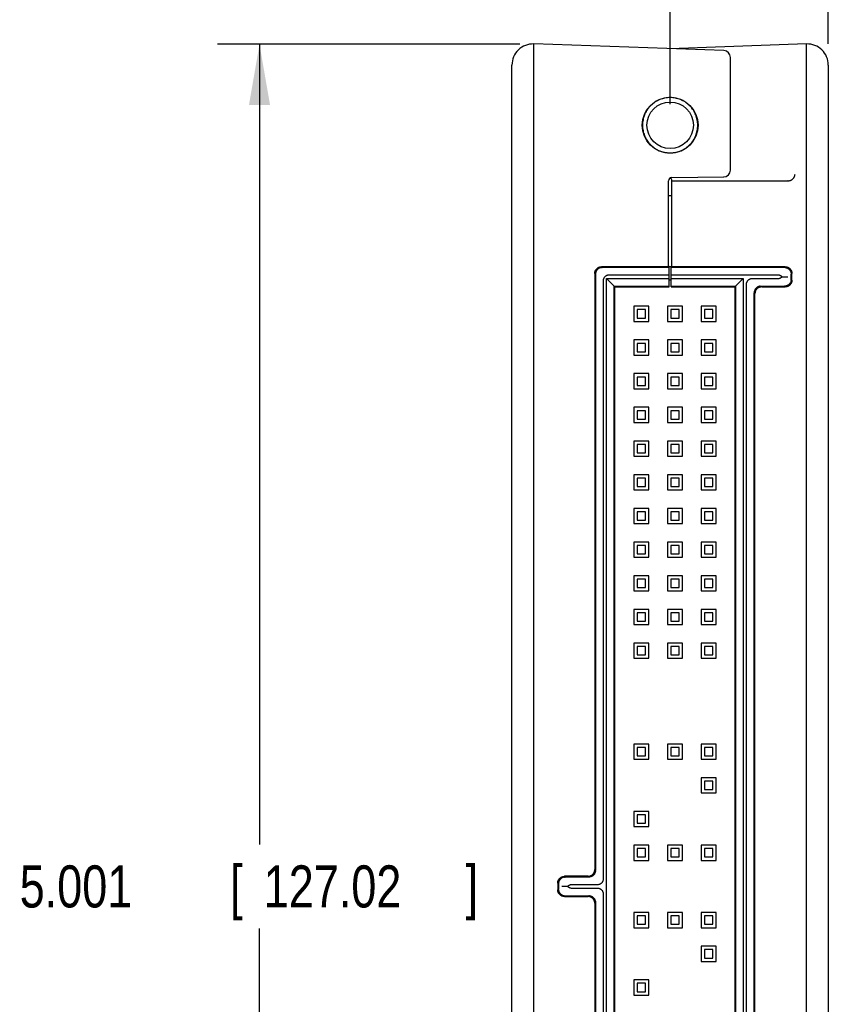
# Model space of a CAD drawing. Header units: inches. Extents: x 0 to 22, y 0 to 17.
# Tile 4 of 12: x 6.4 to 8.8, y 11 to 13.9. Entities that reach past the tile are written whole.
import ezdxf

# ---------------------------------------------------------------- set-up
doc = ezdxf.new("R2010")
doc.units = ezdxf.units.IN
doc.header["$LTSCALE"] = 1.21
doc.header["$MEASUREMENT"] = 0
doc.layers.get('0').update_dxf_attribs({"linetype": 'CONTINUOUS'})
doc.layers.add('DIMENSIONS', color=7, linetype='CONTINUOUS')
doc.styles.get("Standard").update_dxf_attribs({"font": 'txt', "width": 0.8})
doc.dimstyles.new('DIMSTYLE_1', dxfattribs={"dimtxt": 0.125, "dimasz": 0.18, "dimexe": 0.18, "dimexo": 0.0625, "dimgap": 0.09, "dimtad": 0, "dimtih": 1, "dimtoh": 1, "dimdec": 3, "dimzin": 4, "dimdsep": 46, "dimtxsty": 'STANDARD', "dimblk": '_FILLED', "dimblk1": '_FILLED', "dimblk2": '_FILLED', "dimcen": 0.09, "dimadec": 0, "dimazin": 0, "dimtp": 0.01, "dimtm": 0.01, "dimtfac": 1, "dimtdec": 3, "dimtofl": 0, "dimtmove": 0, "dimatfit": 3, "dimldrblk": '_FILLED', "dimfxl": 1, "dimtolj": 1, "dimtzin": 4, "dimarcsym": 0})

# ---------------------------------------------------------------- blocks, each defined once
blk = doc.blocks.new('_FILLED')
at = {"color": 0, "linetype": 'BYBLOCK'}
blk.add_solid([(0, 0), (-1, 0.174), (-1, -0.174)], dxfattribs=at)
blk = doc.blocks.new('*D2')
at = {"layer": 'DIMENSIONS', "color": 2, "linetype": 'CONTINUOUS'}
for p, q in [((7.8486, 13.8441), (6.9501, 13.8441)), ((7.0751, 13.8441), (7.0751, 11.4686)), ((7.0751, 8.8431), (7.0751, 11.2186)), ((7.8485, 8.8431), (6.9501, 8.8431))]:
    blk.add_line(p, q, dxfattribs=at)
at = {"layer": 'DIMENSIONS', "color": 2, "linetype": 'CONTINUOUS', "xscale": 0.18, "yscale": 0.18, "zscale": 0.18}
for p, rotation in [((7.0751, 13.8441), 90), ((7.0751, 8.8431), 270)]:
    blk.add_blockref('_FILLED', p, dxfattribs=dict(at, rotation=rotation))
at = {"layer": 'DIMENSIONS', "color": 2, "linetype": 'CONTINUOUS', "width": 0.8}
for s, p in [('5.001', (6.3626, 11.2811)), ('[', (6.9876, 11.2811)), ('127.02', (7.0876, 11.2811)), (']', (7.6876, 11.2811))]:
    blk.add_text(s, height=0.125, dxfattribs=at).set_placement(p)
blk = doc.blocks.new('*D5')
at = {"layer": 'DIMENSIONS', "color": 2, "linetype": 'CONTINUOUS'}
for p, q in [((8.2951, 13.6661), (8.2951, 14.7199)), ((8.7651, 13.8449), (8.7651, 14.7199)), ((8.5301, 14.5949), (7.8076, 14.5949)), ((8.2951, 14.5949), (8.5301, 14.5949)), ((8.7651, 14.5949), (8.5301, 14.5949))]:
    blk.add_line(p, q, dxfattribs=at)
at = {"layer": 'DIMENSIONS', "color": 2, "linetype": 'CONTINUOUS', "xscale": 0.18, "yscale": 0.18, "zscale": 0.18, "rotation": 180}
blk.add_blockref('_FILLED', (8.2951, 14.5949), dxfattribs=at)
at = {"layer": 'DIMENSIONS', "color": 2, "linetype": 'CONTINUOUS', "xscale": 0.18, "yscale": 0.18, "zscale": 0.18}
blk.add_blockref('_FILLED', (8.7651, 14.5949), dxfattribs=at)
at = {"layer": 'DIMENSIONS', "color": 2, "linetype": 'CONTINUOUS', "width": 0.8}
for s, p in [('.470', (6.5201, 14.5324)), ('[', (7.0451, 14.5324)), ('11.94', (7.1451, 14.5324)), (']', (7.6451, 14.5324))]:
    blk.add_text(s, height=0.125, dxfattribs=at).set_placement(p)

msp = doc.modelspace()

# ---------------------------------------------------------------- linework, layer by layer
at = {"color": 7, "linetype": 'CONTINUOUS'}
for p, q in [((7.8898, 8.8424), (7.8898, 13.8449)), ((8.4548, 13.8251), (7.8898, 13.8449)), ((8.7004, 13.8449), (8.2951, 13.8307)), ((8.7004, 8.8424), (8.7004, 13.8449)), ((8.4741, 13.4701), (8.4741, 13.8051)), ((7.8251, 8.9049), (7.8251, 13.7824)), ((8.7651, 13.7824), (8.7651, 8.9049)), ((8.3, 13.4487), (8.4543, 13.4501)), ((8.2901, 13.1836), (8.2901, 13.4387)), ((8.3001, 13.1836), (8.3001, 13.4386)), ((8.3001, 13.4386), (8.6451, 13.4386)), ((8.3001, 13.3936), (8.2901, 13.3936)), ((8.0711, 13.1636), (8.0711, 11.3936)), ((8.0734, 13.1614), (8.0734, 11.3914)), ((8.2901, 13.1836), (8.0911, 13.1836)), ((8.2921, 13.1814), (8.0934, 13.1814)), ((8.2921, 13.1586), (8.1134, 13.1586)), ((8.2921, 13.1844), (8.2901, 13.1844)), ((8.2921, 13.1237), (8.2921, 13.1844)), ((8.2981, 13.1836), (8.2921, 13.1836)), ((8.2981, 13.1239), (8.2981, 13.1841)), ((8.2981, 13.1841), (8.3001, 13.1841)), ((8.6348, 13.1814), (8.2981, 13.1814)), ((8.6148, 13.1586), (8.2981, 13.1586)), ((8.6371, 13.1836), (8.3001, 13.1836)), ((8.6548, 13.1459), (8.6548, 13.1614)), ((8.6571, 13.1436), (8.6571, 13.1636)), ((8.0961, 13.1413), (8.0961, 11.366)), ((8.1061, 9.5386), (8.1061, 13.1486)), ((8.131, 13.1237), (8.1061, 13.1486)), ((8.1061, 13.1486), (8.2921, 13.1486)), ((8.2981, 13.1436), (8.2921, 13.1436)), ((8.2981, 13.1486), (8.5121, 13.1486)), ((8.4873, 13.1239), (8.5121, 13.1486)), ((8.5121, 13.1486), (8.5121, 9.5386)), ((8.5221, 9.556), (8.5221, 13.1313)), ((8.5394, 13.1486), (8.6148, 13.1486)), ((8.1288, 9.5614), (8.1288, 13.1259)), ((8.1288, 13.1259), (8.2921, 13.1259)), ((8.131, 9.5635), (8.131, 13.1237)), ((8.131, 13.1237), (8.2921, 13.1237)), ((8.2981, 13.1259), (8.4894, 13.1259)), ((8.2981, 13.1239), (8.4874, 13.1239)), ((8.4873, 13.1239), (8.4873, 9.5634)), ((8.4894, 13.1259), (8.4894, 9.5614)), ((8.5448, 9.5814), (8.5448, 13.1059)), ((8.5471, 9.5836), (8.5471, 13.1036)), ((8.5648, 13.1259), (8.6348, 13.1259)), ((8.5671, 13.1236), (8.6371, 13.1236)), ((8.1871, 13.0661), (8.1871, 13.0211)), ((8.2321, 13.0661), (8.1871, 13.0661)), ((8.1971, 13.0561), (8.1971, 13.0311)), ((8.2221, 13.0561), (8.1971, 13.0561)), ((8.2221, 13.0311), (8.2221, 13.0561)), ((8.2321, 13.0211), (8.2321, 13.0661)), ((8.2871, 13.0661), (8.2871, 13.0211)), ((8.3321, 13.0661), (8.2871, 13.0661)), ((8.2971, 13.0561), (8.2971, 13.0311)), ((8.3221, 13.0561), (8.2971, 13.0561)), ((8.3221, 13.0311), (8.3221, 13.0561)), ((8.3321, 13.0211), (8.3321, 13.0661)), ((8.3871, 13.0661), (8.3871, 13.0211)), ((8.4321, 13.0661), (8.3871, 13.0661)), ((8.3971, 13.0561), (8.3971, 13.0311)), ((8.4221, 13.0561), (8.3971, 13.0561)), ((8.4221, 13.0311), (8.4221, 13.0561)), ((8.4321, 13.0211), (8.4321, 13.0661)), ((8.1871, 13.0211), (8.2321, 13.0211)), ((8.1971, 13.0311), (8.2221, 13.0311)), ((8.2871, 13.0211), (8.3321, 13.0211)), ((8.2971, 13.0311), (8.3221, 13.0311)), ((8.3871, 13.0211), (8.4321, 13.0211)), ((8.3971, 13.0311), (8.4221, 13.0311)), ((8.1871, 12.9661), (8.1871, 12.9211)), ((8.2321, 12.9661), (8.1871, 12.9661)), ((8.1971, 12.9561), (8.1971, 12.9311)), ((8.2221, 12.9561), (8.1971, 12.9561)), ((8.2221, 12.9311), (8.2221, 12.9561)), ((8.2321, 12.9211), (8.2321, 12.9661)), ((8.2871, 12.9661), (8.2871, 12.9211)), ((8.3321, 12.9661), (8.2871, 12.9661)), ((8.2971, 12.9561), (8.2971, 12.9311)), ((8.3221, 12.9561), (8.2971, 12.9561)), ((8.3221, 12.9311), (8.3221, 12.9561)), ((8.3321, 12.9211), (8.3321, 12.9661)), ((8.3871, 12.9661), (8.3871, 12.9211)), ((8.4321, 12.9661), (8.3871, 12.9661)), ((8.3971, 12.9561), (8.3971, 12.9311)), ((8.4221, 12.9561), (8.3971, 12.9561)), ((8.4221, 12.9311), (8.4221, 12.9561)), ((8.4321, 12.9211), (8.4321, 12.9661)), ((8.1971, 12.9311), (8.2221, 12.9311)), ((8.2971, 12.9311), (8.3221, 12.9311)), ((8.3971, 12.9311), (8.4221, 12.9311)), ((8.1871, 12.9211), (8.2321, 12.9211)), ((8.2871, 12.9211), (8.3321, 12.9211)), ((8.3871, 12.9211), (8.4321, 12.9211)), ((8.1871, 12.8661), (8.1871, 12.8211)), ((8.2321, 12.8661), (8.1871, 12.8661)), ((8.2321, 12.8211), (8.2321, 12.8661)), ((8.2871, 12.8661), (8.2871, 12.8211)), ((8.3321, 12.8661), (8.2871, 12.8661)), ((8.3321, 12.8211), (8.3321, 12.8661)), ((8.3871, 12.8661), (8.3871, 12.8211)), ((8.4321, 12.8661), (8.3871, 12.8661)), ((8.4321, 12.8211), (8.4321, 12.8661)), ((8.1971, 12.8561), (8.1971, 12.8311)), ((8.2221, 12.8561), (8.1971, 12.8561)), ((8.2221, 12.8311), (8.2221, 12.8561)), ((8.2971, 12.8561), (8.2971, 12.8311)), ((8.3221, 12.8561), (8.2971, 12.8561)), ((8.3221, 12.8311), (8.3221, 12.8561)), ((8.3971, 12.8561), (8.3971, 12.8311)), ((8.4221, 12.8561), (8.3971, 12.8561)), ((8.4221, 12.8311), (8.4221, 12.8561)), ((8.1871, 12.8211), (8.2321, 12.8211)), ((8.1971, 12.8311), (8.2221, 12.8311)), ((8.2871, 12.8211), (8.3321, 12.8211)), ((8.2971, 12.8311), (8.3221, 12.8311)), ((8.3871, 12.8211), (8.4321, 12.8211)), ((8.3971, 12.8311), (8.4221, 12.8311)), ((8.1871, 12.7661), (8.1871, 12.7211)), ((8.2321, 12.7661), (8.1871, 12.7661)), ((8.1971, 12.7561), (8.1971, 12.7311)), ((8.2221, 12.7561), (8.1971, 12.7561)), ((8.2221, 12.7311), (8.2221, 12.7561)), ((8.2321, 12.7211), (8.2321, 12.7661)), ((8.2871, 12.7661), (8.2871, 12.7211)), ((8.3321, 12.7661), (8.2871, 12.7661)), ((8.2971, 12.7561), (8.2971, 12.7311)), ((8.3221, 12.7561), (8.2971, 12.7561)), ((8.3221, 12.7311), (8.3221, 12.7561)), ((8.3321, 12.7211), (8.3321, 12.7661)), ((8.3871, 12.7661), (8.3871, 12.7211)), ((8.4321, 12.7661), (8.3871, 12.7661)), ((8.3971, 12.7561), (8.3971, 12.7311)), ((8.4221, 12.7561), (8.3971, 12.7561)), ((8.4221, 12.7311), (8.4221, 12.7561)), ((8.4321, 12.7211), (8.4321, 12.7661)), ((8.1871, 12.7211), (8.2321, 12.7211)), ((8.1971, 12.7311), (8.2221, 12.7311)), ((8.2871, 12.7211), (8.3321, 12.7211)), ((8.2971, 12.7311), (8.3221, 12.7311)), ((8.3871, 12.7211), (8.4321, 12.7211)), ((8.3971, 12.7311), (8.4221, 12.7311)), ((8.1871, 12.6661), (8.1871, 12.6211)), ((8.2321, 12.6661), (8.1871, 12.6661)), ((8.2321, 12.6211), (8.2321, 12.6661)), ((8.2871, 12.6661), (8.2871, 12.6211)), ((8.3321, 12.6661), (8.2871, 12.6661)), ((8.3321, 12.6211), (8.3321, 12.6661)), ((8.3871, 12.6661), (8.3871, 12.6211)), ((8.4321, 12.6661), (8.3871, 12.6661)), ((8.4321, 12.6211), (8.4321, 12.6661)), ((8.1971, 12.6561), (8.1971, 12.6311)), ((8.2221, 12.6561), (8.1971, 12.6561)), ((8.1971, 12.6311), (8.2221, 12.6311)), ((8.2221, 12.6311), (8.2221, 12.6561)), ((8.2971, 12.6561), (8.2971, 12.6311)), ((8.3221, 12.6561), (8.2971, 12.6561)), ((8.2971, 12.6311), (8.3221, 12.6311)), ((8.3221, 12.6311), (8.3221, 12.6561)), ((8.3971, 12.6561), (8.3971, 12.6311)), ((8.4221, 12.6561), (8.3971, 12.6561)), ((8.3971, 12.6311), (8.4221, 12.6311)), ((8.4221, 12.6311), (8.4221, 12.6561)), ((8.1871, 12.6211), (8.2321, 12.6211)), ((8.2871, 12.6211), (8.3321, 12.6211)), ((8.3871, 12.6211), (8.4321, 12.6211)), ((8.1871, 12.5661), (8.1871, 12.5211)), ((8.2321, 12.5661), (8.1871, 12.5661)), ((8.1971, 12.5561), (8.1971, 12.5311)), ((8.2221, 12.5561), (8.1971, 12.5561)), ((8.2221, 12.5311), (8.2221, 12.5561)), ((8.2321, 12.5211), (8.2321, 12.5661)), ((8.2871, 12.5661), (8.2871, 12.5211)), ((8.3321, 12.5661), (8.2871, 12.5661)), ((8.2971, 12.5561), (8.2971, 12.5311)), ((8.3221, 12.5561), (8.2971, 12.5561)), ((8.3221, 12.5311), (8.3221, 12.5561)), ((8.3321, 12.5211), (8.3321, 12.5661)), ((8.3871, 12.5661), (8.3871, 12.5211)), ((8.4321, 12.5661), (8.3871, 12.5661)), ((8.3971, 12.5561), (8.3971, 12.5311)), ((8.4221, 12.5561), (8.3971, 12.5561)), ((8.4221, 12.5311), (8.4221, 12.5561)), ((8.4321, 12.5211), (8.4321, 12.5661)), ((8.1871, 12.5211), (8.2321, 12.5211)), ((8.1971, 12.5311), (8.2221, 12.5311)), ((8.2871, 12.5211), (8.3321, 12.5211)), ((8.2971, 12.5311), (8.3221, 12.5311)), ((8.3871, 12.5211), (8.4321, 12.5211)), ((8.3971, 12.5311), (8.4221, 12.5311)), ((8.1871, 12.4661), (8.1871, 12.4211)), ((8.2321, 12.4661), (8.1871, 12.4661)), ((8.1971, 12.4561), (8.1971, 12.4311)), ((8.2221, 12.4561), (8.1971, 12.4561)), ((8.2221, 12.4311), (8.2221, 12.4561)), ((8.2321, 12.4211), (8.2321, 12.4661)), ((8.2871, 12.4661), (8.2871, 12.4211)), ((8.3321, 12.4661), (8.2871, 12.4661)), ((8.2971, 12.4561), (8.2971, 12.4311)), ((8.3221, 12.4561), (8.2971, 12.4561)), ((8.3221, 12.4311), (8.3221, 12.4561)), ((8.3321, 12.4211), (8.3321, 12.4661)), ((8.3871, 12.4661), (8.3871, 12.4211)), ((8.4321, 12.4661), (8.3871, 12.4661)), ((8.3971, 12.4561), (8.3971, 12.4311)), ((8.4221, 12.4561), (8.3971, 12.4561)), ((8.4221, 12.4311), (8.4221, 12.4561)), ((8.4321, 12.4211), (8.4321, 12.4661)), ((8.1971, 12.4311), (8.2221, 12.4311)), ((8.2971, 12.4311), (8.3221, 12.4311)), ((8.3971, 12.4311), (8.4221, 12.4311)), ((8.1871, 12.4211), (8.2321, 12.4211)), ((8.2871, 12.4211), (8.3321, 12.4211)), ((8.3871, 12.4211), (8.4321, 12.4211)), ((8.1871, 12.3661), (8.1871, 12.3211)), ((8.2321, 12.3661), (8.1871, 12.3661)), ((8.2321, 12.3211), (8.2321, 12.3661)), ((8.2871, 12.3661), (8.2871, 12.3211)), ((8.3321, 12.3661), (8.2871, 12.3661)), ((8.3321, 12.3211), (8.3321, 12.3661)), ((8.3871, 12.3661), (8.3871, 12.3211)), ((8.4321, 12.3661), (8.3871, 12.3661)), ((8.4321, 12.3211), (8.4321, 12.3661)), ((8.1971, 12.3561), (8.1971, 12.3311)), ((8.2221, 12.3561), (8.1971, 12.3561)), ((8.2221, 12.3311), (8.2221, 12.3561)), ((8.2971, 12.3561), (8.2971, 12.3311)), ((8.3221, 12.3561), (8.2971, 12.3561)), ((8.3221, 12.3311), (8.3221, 12.3561)), ((8.3971, 12.3561), (8.3971, 12.3311)), ((8.4221, 12.3561), (8.3971, 12.3561)), ((8.4221, 12.3311), (8.4221, 12.3561)), ((8.1871, 12.3211), (8.2321, 12.3211)), ((8.1971, 12.3311), (8.2221, 12.3311)), ((8.2871, 12.3211), (8.3321, 12.3211)), ((8.2971, 12.3311), (8.3221, 12.3311)), ((8.3871, 12.3211), (8.4321, 12.3211)), ((8.3971, 12.3311), (8.4221, 12.3311)), ((8.1871, 12.2661), (8.1871, 12.2211)), ((8.2321, 12.2661), (8.1871, 12.2661)), ((8.1971, 12.2561), (8.1971, 12.2311)), ((8.2221, 12.2561), (8.1971, 12.2561)), ((8.2221, 12.2311), (8.2221, 12.2561)), ((8.2321, 12.2211), (8.2321, 12.2661)), ((8.2871, 12.2661), (8.2871, 12.2211)), ((8.3321, 12.2661), (8.2871, 12.2661)), ((8.2971, 12.2561), (8.2971, 12.2311)), ((8.3221, 12.2561), (8.2971, 12.2561)), ((8.3221, 12.2311), (8.3221, 12.2561)), ((8.3321, 12.2211), (8.3321, 12.2661)), ((8.3871, 12.2661), (8.3871, 12.2211)), ((8.4321, 12.2661), (8.3871, 12.2661)), ((8.3971, 12.2561), (8.3971, 12.2311)), ((8.4221, 12.2561), (8.3971, 12.2561)), ((8.4221, 12.2311), (8.4221, 12.2561)), ((8.4321, 12.2211), (8.4321, 12.2661)), ((8.1871, 12.2211), (8.2321, 12.2211)), ((8.1971, 12.2311), (8.2221, 12.2311)), ((8.2871, 12.2211), (8.3321, 12.2211)), ((8.2971, 12.2311), (8.3221, 12.2311)), ((8.3871, 12.2211), (8.4321, 12.2211)), ((8.3971, 12.2311), (8.4221, 12.2311)), ((8.1871, 12.1661), (8.1871, 12.1211)), ((8.2321, 12.1661), (8.1871, 12.1661)), ((8.2321, 12.1211), (8.2321, 12.1661)), ((8.2871, 12.1661), (8.2871, 12.1211)), ((8.3321, 12.1661), (8.2871, 12.1661)), ((8.3321, 12.1211), (8.3321, 12.1661)), ((8.3871, 12.1661), (8.3871, 12.1211)), ((8.4321, 12.1661), (8.3871, 12.1661)), ((8.4321, 12.1211), (8.4321, 12.1661)), ((8.1971, 12.1561), (8.1971, 12.1311)), ((8.2221, 12.1561), (8.1971, 12.1561)), ((8.2221, 12.1311), (8.2221, 12.1561)), ((8.2971, 12.1561), (8.2971, 12.1311)), ((8.3221, 12.1561), (8.2971, 12.1561)), ((8.3221, 12.1311), (8.3221, 12.1561)), ((8.3971, 12.1561), (8.3971, 12.1311)), ((8.4221, 12.1561), (8.3971, 12.1561)), ((8.4221, 12.1311), (8.4221, 12.1561)), ((8.1871, 12.1211), (8.2321, 12.1211)), ((8.1971, 12.1311), (8.2221, 12.1311)), ((8.2871, 12.1211), (8.3321, 12.1211)), ((8.2971, 12.1311), (8.3221, 12.1311)), ((8.3871, 12.1211), (8.4321, 12.1211)), ((8.3971, 12.1311), (8.4221, 12.1311)), ((8.1871, 12.0661), (8.1871, 12.0211)), ((8.2321, 12.0661), (8.1871, 12.0661)), ((8.1971, 12.0561), (8.1971, 12.0311)), ((8.2221, 12.0561), (8.1971, 12.0561)), ((8.2221, 12.0311), (8.2221, 12.0561)), ((8.2321, 12.0211), (8.2321, 12.0661)), ((8.2871, 12.0661), (8.2871, 12.0211)), ((8.3321, 12.0661), (8.2871, 12.0661)), ((8.2971, 12.0561), (8.2971, 12.0311)), ((8.3221, 12.0561), (8.2971, 12.0561)), ((8.3221, 12.0311), (8.3221, 12.0561)), ((8.3321, 12.0211), (8.3321, 12.0661)), ((8.3871, 12.0661), (8.3871, 12.0211)), ((8.4321, 12.0661), (8.3871, 12.0661)), ((8.3971, 12.0561), (8.3971, 12.0311)), ((8.4221, 12.0561), (8.3971, 12.0561)), ((8.4221, 12.0311), (8.4221, 12.0561)), ((8.4321, 12.0211), (8.4321, 12.0661)), ((8.1871, 12.0211), (8.2321, 12.0211)), ((8.1971, 12.0311), (8.2221, 12.0311)), ((8.2871, 12.0211), (8.3321, 12.0211)), ((8.2971, 12.0311), (8.3221, 12.0311)), ((8.3871, 12.0211), (8.4321, 12.0211)), ((8.3971, 12.0311), (8.4221, 12.0311)), ((8.1871, 11.7661), (8.1871, 11.7211)), ((8.2321, 11.7661), (8.1871, 11.7661)), ((8.1971, 11.7561), (8.1971, 11.7311)), ((8.2221, 11.7561), (8.1971, 11.7561)), ((8.2221, 11.7311), (8.2221, 11.7561)), ((8.2321, 11.7211), (8.2321, 11.7661)), ((8.2871, 11.7661), (8.2871, 11.7211)), ((8.3321, 11.7661), (8.2871, 11.7661)), ((8.2971, 11.7561), (8.2971, 11.7311)), ((8.3221, 11.7561), (8.2971, 11.7561)), ((8.3221, 11.7311), (8.3221, 11.7561)), ((8.3321, 11.7211), (8.3321, 11.7661)), ((8.3871, 11.7661), (8.3871, 11.7211)), ((8.4321, 11.7661), (8.3871, 11.7661)), ((8.3971, 11.7561), (8.3971, 11.7311)), ((8.4221, 11.7561), (8.3971, 11.7561)), ((8.4221, 11.7311), (8.4221, 11.7561)), ((8.4321, 11.7211), (8.4321, 11.7661)), ((8.1971, 11.7311), (8.2221, 11.7311)), ((8.2971, 11.7311), (8.3221, 11.7311)), ((8.3971, 11.7311), (8.4221, 11.7311)), ((8.1871, 11.7211), (8.2321, 11.7211)), ((8.2871, 11.7211), (8.3321, 11.7211)), ((8.3871, 11.7211), (8.4321, 11.7211)), ((8.3871, 11.6661), (8.3871, 11.6211)), ((8.4321, 11.6661), (8.3871, 11.6661)), ((8.4321, 11.6211), (8.4321, 11.6661)), ((8.3971, 11.6561), (8.3971, 11.6311)), ((8.4221, 11.6561), (8.3971, 11.6561)), ((8.4221, 11.6311), (8.4221, 11.6561)), ((8.3871, 11.6211), (8.4321, 11.6211)), ((8.3971, 11.6311), (8.4221, 11.6311)), ((8.1871, 11.5661), (8.1871, 11.5211)), ((8.2321, 11.5661), (8.1871, 11.5661)), ((8.1971, 11.5561), (8.1971, 11.5311)), ((8.2221, 11.5561), (8.1971, 11.5561)), ((8.2221, 11.5311), (8.2221, 11.5561)), ((8.2321, 11.5211), (8.2321, 11.5661)), ((8.1871, 11.5211), (8.2321, 11.5211)), ((8.1971, 11.5311), (8.2221, 11.5311)), ((8.1871, 11.4661), (8.1871, 11.4211)), ((8.2321, 11.4661), (8.1871, 11.4661)), ((8.2321, 11.4211), (8.2321, 11.4661)), ((8.2871, 11.4661), (8.2871, 11.4211)), ((8.3321, 11.4661), (8.2871, 11.4661)), ((8.3321, 11.4211), (8.3321, 11.4661)), ((8.3871, 11.4661), (8.3871, 11.4211)), ((8.4321, 11.4661), (8.3871, 11.4661)), ((8.4321, 11.4211), (8.4321, 11.4661)), ((8.1971, 11.4561), (8.1971, 11.4311)), ((8.2221, 11.4561), (8.1971, 11.4561)), ((8.1971, 11.4311), (8.2221, 11.4311)), ((8.2221, 11.4311), (8.2221, 11.4561)), ((8.2971, 11.4561), (8.2971, 11.4311)), ((8.3221, 11.4561), (8.2971, 11.4561)), ((8.2971, 11.4311), (8.3221, 11.4311)), ((8.3221, 11.4311), (8.3221, 11.4561)), ((8.3971, 11.4561), (8.3971, 11.4311)), ((8.4221, 11.4561), (8.3971, 11.4561)), ((8.3971, 11.4311), (8.4221, 11.4311)), ((8.4221, 11.4311), (8.4221, 11.4561)), ((8.1871, 11.4211), (8.2321, 11.4211)), ((8.2871, 11.4211), (8.3321, 11.4211)), ((8.3871, 11.4211), (8.4321, 11.4211)), ((8.0511, 11.3736), (7.9811, 11.3736)), ((7.9611, 11.3536), (7.9611, 11.3336)), ((7.9634, 11.3514), (7.9634, 11.3359)), ((8.0534, 11.3714), (7.9834, 11.3714)), ((8.0788, 11.3486), (8.0034, 11.3486)), ((7.9811, 11.3136), (8.0511, 11.3136)), ((7.9834, 11.3159), (8.0534, 11.3159)), ((8.0034, 11.3386), (8.0788, 11.3386)), ((8.0961, 11.3213), (8.0961, 9.546)), ((8.0711, 11.2936), (8.0711, 9.5236)), ((8.0734, 11.2959), (8.0734, 9.5259)), ((8.1871, 11.2661), (8.1871, 11.2211)), ((8.2321, 11.2661), (8.1871, 11.2661)), ((8.1971, 11.2561), (8.1971, 11.2311)), ((8.2221, 11.2561), (8.1971, 11.2561)), ((8.2221, 11.2311), (8.2221, 11.2561)), ((8.2321, 11.2211), (8.2321, 11.2661)), ((8.2871, 11.2661), (8.2871, 11.2211)), ((8.3321, 11.2661), (8.2871, 11.2661)), ((8.2971, 11.2561), (8.2971, 11.2311)), ((8.3221, 11.2561), (8.2971, 11.2561)), ((8.3221, 11.2311), (8.3221, 11.2561)), ((8.3321, 11.2211), (8.3321, 11.2661)), ((8.4321, 11.2661), (8.3871, 11.2661)), ((8.3871, 11.2661), (8.3871, 11.2211)), ((8.4221, 11.2561), (8.3971, 11.2561)), ((8.3971, 11.2561), (8.3971, 11.2311)), ((8.4221, 11.2311), (8.4221, 11.2561)), ((8.4321, 11.2211), (8.4321, 11.2661)), ((8.1971, 11.2311), (8.2221, 11.2311)), ((8.2971, 11.2311), (8.3221, 11.2311)), ((8.3971, 11.2311), (8.4221, 11.2311)), ((8.1871, 11.2211), (8.2321, 11.2211)), ((8.2871, 11.2211), (8.3321, 11.2211)), ((8.3871, 11.2211), (8.4321, 11.2211)), ((8.4321, 11.1661), (8.3871, 11.1661)), ((8.3871, 11.1661), (8.3871, 11.1211)), ((8.4221, 11.1561), (8.3971, 11.1561)), ((8.3971, 11.1561), (8.3971, 11.1311)), ((8.4221, 11.1311), (8.4221, 11.1561)), ((8.4321, 11.1211), (8.4321, 11.1661)), ((8.3871, 11.1211), (8.4321, 11.1211)), ((8.3971, 11.1311), (8.4221, 11.1311)), ((8.2321, 11.0661), (8.1871, 11.0661)), ((8.1871, 11.0661), (8.1871, 11.0211)), ((8.2221, 11.0561), (8.1971, 11.0561)), ((8.1971, 11.0561), (8.1971, 11.0311)), ((8.2221, 11.0311), (8.2221, 11.0561)), ((8.2321, 11.0211), (8.2321, 11.0661)), ((8.1971, 11.0311), (8.2221, 11.0311)), ((8.1871, 11.0211), (8.2321, 11.0211))]:
    msp.add_line(p, q, dxfattribs=at)
for radius in [0.083, 0.069]:
    msp.add_circle((8.2951, 13.6036), radius, dxfattribs=at)
for centre, radius, start, end in [((7.8876, 13.7824), 0.0625, 88.0002, 180), ((8.7026, 13.7824), 0.0625, 0, 91.9998), ((8.4541, 13.8051), 0.02, 0, 88), ((8.3001, 13.4387), 0.01, 90.5, 180), ((8.4541, 13.4701), 0.02, 270, 360), ((8.2901, 13.4387), 0.01, 359.5033, 59.9021)]:
    msp.add_arc(centre, radius, start, end, dxfattribs=at)
for points, knots in [([(8.3772, 13.6036), (8.3772, 13.6062), (8.377, 13.6115), (8.3759, 13.6192), (8.374, 13.6268), (8.3715, 13.6342), (8.3682, 13.6413), (8.3643, 13.6481), (8.3598, 13.6545), (8.3546, 13.6604), (8.349, 13.6658), (8.3428, 13.6707), (8.3362, 13.6749), (8.3293, 13.6785), (8.322, 13.6814), (8.3145, 13.6836), (8.3068, 13.6851), (8.299, 13.6858), (8.2912, 13.6858), (8.2834, 13.6851), (8.2757, 13.6836), (8.2682, 13.6814), (8.2609, 13.6785), (8.2539, 13.6749), (8.2474, 13.6707), (8.2412, 13.6658), (8.2355, 13.6604), (8.2304, 13.6545), (8.2259, 13.6481), (8.222, 13.6413), (8.2187, 13.6342), (8.2161, 13.6268), (8.2143, 13.6192), (8.2132, 13.6115), (8.2129, 13.6062), (8.2129, 13.6036)], [0, 0, 0, 0, 0.030279, 0.060627, 0.090906, 0.121187, 0.151536, 0.181817, 0.212095, 0.242443, 0.272722, 0.303003, 0.333354, 0.363637, 0.393915, 0.424263, 0.454541, 0.484824, 0.515176, 0.545459, 0.575737, 0.606085, 0.636363, 0.666646, 0.696997, 0.727278, 0.757557, 0.787905, 0.818183, 0.848464, 0.878813, 0.909094, 0.939373, 0.969721, 1, 1, 1, 1]), ([(8.3771, 13.6036), (8.3771, 13.6062), (8.3769, 13.6114), (8.3758, 13.6192), (8.3739, 13.6268), (8.3714, 13.6342), (8.3681, 13.6413), (8.3642, 13.6481), (8.3597, 13.6544), (8.3546, 13.6604), (8.3489, 13.6657), (8.3428, 13.6706), (8.3362, 13.6748), (8.3292, 13.6784), (8.322, 13.6813), (8.3145, 13.6835), (8.3068, 13.685), (8.299, 13.6857), (8.2912, 13.6857), (8.2834, 13.685), (8.2757, 13.6835), (8.2682, 13.6813), (8.2609, 13.6784), (8.254, 13.6748), (8.2474, 13.6706), (8.2413, 13.6657), (8.2356, 13.6604), (8.2305, 13.6544), (8.2259, 13.6481), (8.222, 13.6413), (8.2188, 13.6342), (8.2162, 13.6268), (8.2144, 13.6192), (8.2133, 13.6114), (8.213, 13.6062), (8.213, 13.6036)], [0, 0, 0, 0, 0.030279, 0.060627, 0.090906, 0.121187, 0.151536, 0.181817, 0.212095, 0.242443, 0.272722, 0.303003, 0.333354, 0.363637, 0.393915, 0.424263, 0.454541, 0.484824, 0.515176, 0.545459, 0.575737, 0.606085, 0.636363, 0.666646, 0.696997, 0.727278, 0.757557, 0.787905, 0.818183, 0.848464, 0.878813, 0.909094, 0.939373, 0.969721, 1, 1, 1, 1]), ([(8.2129, 13.6036), (8.2129, 13.601), (8.2132, 13.5958), (8.2143, 13.5881), (8.2161, 13.5805), (8.2187, 13.5731), (8.222, 13.5659), (8.2259, 13.5591), (8.2304, 13.5528), (8.2355, 13.5469), (8.2412, 13.5414), (8.2474, 13.5366), (8.2539, 13.5324), (8.2609, 13.5288), (8.2682, 13.5259), (8.2757, 13.5237), (8.2834, 13.5222), (8.2912, 13.5214), (8.299, 13.5214), (8.3068, 13.5222), (8.3145, 13.5237), (8.322, 13.5259), (8.3293, 13.5288), (8.3362, 13.5324), (8.3428, 13.5366), (8.349, 13.5414), (8.3546, 13.5469), (8.3598, 13.5528), (8.3643, 13.5591), (8.3682, 13.5659), (8.3715, 13.5731), (8.374, 13.5805), (8.3759, 13.5881), (8.377, 13.5958), (8.3772, 13.601), (8.3772, 13.6036)], [0, 0, 0, 0, 0.030279, 0.060627, 0.090906, 0.121187, 0.151536, 0.181817, 0.212095, 0.242443, 0.272722, 0.303003, 0.333354, 0.363637, 0.393915, 0.424263, 0.454541, 0.484824, 0.515176, 0.545459, 0.575737, 0.606085, 0.636363, 0.666646, 0.696997, 0.727278, 0.757557, 0.787905, 0.818183, 0.848464, 0.878813, 0.909094, 0.939373, 0.969721, 1, 1, 1, 1]), ([(8.213, 13.6036), (8.213, 13.601), (8.2133, 13.5958), (8.2144, 13.5881), (8.2162, 13.5805), (8.2188, 13.5731), (8.222, 13.566), (8.2259, 13.5592), (8.2305, 13.5528), (8.2356, 13.5469), (8.2413, 13.5415), (8.2474, 13.5367), (8.254, 13.5325), (8.2609, 13.5289), (8.2682, 13.526), (8.2757, 13.5238), (8.2834, 13.5223), (8.2912, 13.5215), (8.299, 13.5215), (8.3068, 13.5223), (8.3145, 13.5238), (8.322, 13.526), (8.3292, 13.5289), (8.3362, 13.5325), (8.3428, 13.5367), (8.3489, 13.5415), (8.3546, 13.5469), (8.3597, 13.5528), (8.3642, 13.5592), (8.3681, 13.566), (8.3714, 13.5731), (8.3739, 13.5805), (8.3758, 13.5881), (8.3769, 13.5958), (8.3771, 13.601), (8.3771, 13.6036)], [0, 0, 0, 0, 0.030279, 0.060627, 0.090906, 0.121187, 0.151536, 0.181817, 0.212095, 0.242443, 0.272722, 0.303003, 0.333354, 0.363637, 0.393915, 0.424263, 0.454541, 0.484824, 0.515176, 0.545459, 0.575737, 0.606085, 0.636363, 0.666646, 0.696997, 0.727278, 0.757557, 0.787905, 0.818183, 0.848464, 0.878813, 0.909094, 0.939373, 0.969721, 1, 1, 1, 1]), ([(8.6461, 13.4387), (8.6468, 13.4387), (8.6482, 13.4388), (8.6503, 13.4393), (8.6525, 13.4399), (8.6546, 13.4408), (8.6566, 13.442), (8.6586, 13.4434), (8.6605, 13.4451), (8.6623, 13.4471), (8.6638, 13.4494), (8.6649, 13.452), (8.6658, 13.4547), (8.666, 13.4567), (8.6661, 13.4576)], [0, 0, 0, 0, 0.070143, 0.141993, 0.21547, 0.290601, 0.368847, 0.450324, 0.535184, 0.623706, 0.715252, 0.809236, 0.904319, 1, 1, 1, 1]), ([(8.6461, 13.4387), (8.646, 13.4387), (8.6458, 13.4386), (8.6454, 13.4386), (8.6452, 13.4386), (8.6451, 13.4386)], [0, 0, 0, 0, 0.333299, 0.666633, 1, 1, 1, 1]), ([(8.0711, 13.1636), (8.0711, 13.1645), (8.0712, 13.1663), (8.0717, 13.1688), (8.0726, 13.1713), (8.0737, 13.1737), (8.0752, 13.1758), (8.0769, 13.1778), (8.0789, 13.1795), (8.0811, 13.181), (8.0834, 13.1822), (8.0859, 13.183), (8.0885, 13.1835), (8.0902, 13.1836), (8.0911, 13.1836)], [0, 0, 0, 0, 0.083217, 0.166792, 0.250005, 0.333217, 0.416789, 0.5, 0.583211, 0.666783, 0.749995, 0.833208, 0.916783, 1, 1, 1, 1]), ([(8.0735, 13.1639), (8.0735, 13.1636), (8.0734, 13.163), (8.0734, 13.1622), (8.0734, 13.1616), (8.0734, 13.1614)], [0, 0, 0, 0, 0.336607, 0.669188, 1, 1, 1, 1]), ([(8.0908, 13.1812), (8.09, 13.1811), (8.0882, 13.1807), (8.0857, 13.1799), (8.0833, 13.1787), (8.0812, 13.1773), (8.0792, 13.1755), (8.0775, 13.1736), (8.076, 13.1714), (8.0748, 13.169), (8.074, 13.1665), (8.0736, 13.1648), (8.0735, 13.1639)], [0, 0, 0, 0, 0.101177, 0.201725, 0.301266, 0.400846, 0.5, 0.599154, 0.698734, 0.798275, 0.898823, 1, 1, 1, 1]), ([(8.0908, 13.1812), (8.0911, 13.1812), (8.0917, 13.1813), (8.0925, 13.1813), (8.0931, 13.1814), (8.0934, 13.1814)], [0, 0, 0, 0, 0.336607, 0.669188, 1, 1, 1, 1]), ([(8.1134, 13.1586), (8.1125, 13.1586), (8.1107, 13.1585), (8.1081, 13.158), (8.1057, 13.1571), (8.1036, 13.156), (8.1017, 13.1546), (8.1001, 13.153), (8.0987, 13.1511), (8.0976, 13.149), (8.0967, 13.1466), (8.0962, 13.144), (8.0961, 13.1422), (8.0961, 13.1413)], [0, 0, 0, 0, 0.101655, 0.196982, 0.286833, 0.373673, 0.458314, 0.541686, 0.626327, 0.713167, 0.803018, 0.898345, 1, 1, 1, 1]), ([(8.6274, 13.1536), (8.6269, 13.1541), (8.6258, 13.1551), (8.624, 13.1563), (8.622, 13.1573), (8.6198, 13.1581), (8.6173, 13.1585), (8.6156, 13.1586), (8.6148, 13.1586)], [0, 0, 0, 0, 0.153018, 0.308345, 0.468252, 0.635336, 0.811708, 1, 1, 1, 1]), ([(8.6373, 13.1812), (8.637, 13.1812), (8.6365, 13.1813), (8.6356, 13.1813), (8.6351, 13.1814), (8.6348, 13.1814)], [0, 0, 0, 0, 0.336607, 0.669188, 1, 1, 1, 1]), ([(8.6371, 13.1836), (8.638, 13.1836), (8.6397, 13.1835), (8.6423, 13.183), (8.6448, 13.1822), (8.6471, 13.181), (8.6493, 13.1795), (8.6513, 13.1778), (8.653, 13.1758), (8.6545, 13.1737), (8.6556, 13.1713), (8.6565, 13.1688), (8.657, 13.1663), (8.6571, 13.1645), (8.6571, 13.1636)], [0, 0, 0, 0, 0.083217, 0.166792, 0.250005, 0.333217, 0.416789, 0.5, 0.583211, 0.666783, 0.749995, 0.833208, 0.916783, 1, 1, 1, 1]), ([(8.6373, 13.1812), (8.6382, 13.1811), (8.6399, 13.1807), (8.6425, 13.1799), (8.6448, 13.1787), (8.647, 13.1773), (8.649, 13.1755), (8.6507, 13.1736), (8.6522, 13.1714), (8.6533, 13.169), (8.6542, 13.1665), (8.6545, 13.1648), (8.6546, 13.1639)], [0, 0, 0, 0, 0.101177, 0.201725, 0.301266, 0.400846, 0.5, 0.599154, 0.698734, 0.798275, 0.898823, 1, 1, 1, 1]), ([(8.6546, 13.1639), (8.6547, 13.1636), (8.6547, 13.163), (8.6548, 13.1622), (8.6548, 13.1616), (8.6548, 13.1614)], [0, 0, 0, 0, 0.336607, 0.669188, 1, 1, 1, 1]), ([(8.5221, 13.1313), (8.5221, 13.1322), (8.5222, 13.134), (8.5227, 13.1366), (8.5236, 13.139), (8.5247, 13.1411), (8.5261, 13.143), (8.5277, 13.1446), (8.5296, 13.146), (8.5317, 13.1471), (8.5341, 13.148), (8.5367, 13.1485), (8.5385, 13.1486), (8.5394, 13.1486)], [0, 0, 0, 0, 0.101655, 0.196982, 0.286833, 0.373673, 0.458314, 0.541686, 0.626327, 0.713167, 0.803018, 0.898345, 1, 1, 1, 1]), ([(8.6148, 13.1486), (8.6156, 13.1486), (8.6173, 13.1487), (8.6198, 13.1492), (8.622, 13.1499), (8.624, 13.1509), (8.6258, 13.1522), (8.6269, 13.1531), (8.6274, 13.1536)], [0, 0, 0, 0, 0.188292, 0.364664, 0.531748, 0.691655, 0.846982, 1, 1, 1, 1]), ([(8.6274, 13.1536), (8.6288, 13.1536), (8.6317, 13.1536), (8.636, 13.1536), (8.6402, 13.1536), (8.643, 13.1536), (8.6444, 13.1536)], [0, 0, 0, 0, 0.247625, 0.504648, 0.759054, 1, 1, 1, 1]), ([(8.6373, 13.1261), (8.637, 13.126), (8.6365, 13.126), (8.6356, 13.1259), (8.6351, 13.1259), (8.6348, 13.1259)], [0, 0, 0, 0, 0.336607, 0.669188, 1, 1, 1, 1]), ([(8.6571, 13.1436), (8.6571, 13.1428), (8.657, 13.141), (8.6565, 13.1384), (8.6556, 13.136), (8.6545, 13.1336), (8.653, 13.1314), (8.6513, 13.1294), (8.6493, 13.1277), (8.6471, 13.1263), (8.6448, 13.1251), (8.6423, 13.1243), (8.6397, 13.1237), (8.638, 13.1236), (8.6371, 13.1236)], [0, 0, 0, 0, 0.083217, 0.166792, 0.250005, 0.333217, 0.416789, 0.5, 0.583211, 0.666783, 0.749995, 0.833208, 0.916783, 1, 1, 1, 1]), ([(8.6546, 13.1434), (8.6545, 13.1425), (8.6542, 13.1408), (8.6533, 13.1383), (8.6522, 13.1359), (8.6507, 13.1337), (8.649, 13.1317), (8.647, 13.13), (8.6448, 13.1285), (8.6425, 13.1274), (8.6399, 13.1265), (8.6382, 13.1262), (8.6373, 13.1261)], [0, 0, 0, 0, 0.101177, 0.201725, 0.301266, 0.400846, 0.5, 0.599154, 0.698734, 0.798275, 0.898823, 1, 1, 1, 1]), ([(8.6546, 13.1434), (8.6547, 13.1437), (8.6547, 13.1442), (8.6548, 13.1451), (8.6548, 13.1456), (8.6548, 13.1459)], [0, 0, 0, 0, 0.336607, 0.669188, 1, 1, 1, 1]), ([(8.545, 13.1084), (8.5449, 13.1081), (8.5449, 13.1076), (8.5448, 13.1067), (8.5448, 13.1062), (8.5448, 13.1059)], [0, 0, 0, 0, 0.336607, 0.669188, 1, 1, 1, 1]), ([(8.5623, 13.1257), (8.5614, 13.1256), (8.5597, 13.1253), (8.5572, 13.1244), (8.5548, 13.1233), (8.5526, 13.1218), (8.5506, 13.1201), (8.5489, 13.1181), (8.5475, 13.1159), (8.5463, 13.1136), (8.5454, 13.111), (8.5451, 13.1093), (8.545, 13.1084)], [0, 0, 0, 0, 0.101177, 0.201725, 0.301266, 0.400846, 0.5, 0.599154, 0.698734, 0.798275, 0.898823, 1, 1, 1, 1]), ([(8.5671, 13.1236), (8.5662, 13.1236), (8.5645, 13.1235), (8.5619, 13.123), (8.5594, 13.1222), (8.5571, 13.121), (8.5549, 13.1195), (8.5529, 13.1178), (8.5512, 13.1158), (8.5497, 13.1137), (8.5486, 13.1113), (8.5477, 13.1088), (8.5472, 13.1063), (8.5471, 13.1045), (8.5471, 13.1036)], [0, 0, 0, 0, 0.083217, 0.166792, 0.250005, 0.333217, 0.416789, 0.5, 0.583211, 0.666783, 0.749995, 0.833208, 0.916783, 1, 1, 1, 1]), ([(8.5623, 13.1257), (8.5626, 13.1258), (8.5631, 13.1258), (8.564, 13.1259), (8.5645, 13.1259), (8.5648, 13.1259)], [0, 0, 0, 0, 0.336607, 0.669188, 1, 1, 1, 1]), ([(7.9611, 11.3536), (7.9611, 11.3545), (7.9612, 11.3563), (7.9617, 11.3588), (7.9626, 11.3613), (7.9637, 11.3637), (7.9652, 11.3658), (7.9669, 11.3678), (7.9689, 11.3695), (7.9711, 11.371), (7.9734, 11.3722), (7.9759, 11.373), (7.9785, 11.3735), (7.9802, 11.3736), (7.9811, 11.3736)], [0, 0, 0, 0, 0.083217, 0.166792, 0.250005, 0.333217, 0.416789, 0.5, 0.583211, 0.666783, 0.749995, 0.833208, 0.916783, 1, 1, 1, 1]), ([(8.0511, 11.3736), (8.052, 11.3736), (8.0537, 11.3737), (8.0563, 11.3743), (8.0588, 11.3751), (8.0611, 11.3763), (8.0633, 11.3777), (8.0653, 11.3794), (8.067, 11.3814), (8.0685, 11.3836), (8.0696, 11.386), (8.0705, 11.3884), (8.071, 11.391), (8.0711, 11.3928), (8.0711, 11.3936)], [0, 0, 0, 0, 0.083217, 0.166792, 0.250005, 0.333217, 0.416789, 0.5, 0.583211, 0.666783, 0.749995, 0.833208, 0.916783, 1, 1, 1, 1]), ([(8.0732, 11.3888), (8.0731, 11.388), (8.0727, 11.3862), (8.0719, 11.3837), (8.0707, 11.3813), (8.0693, 11.3792), (8.0675, 11.3772), (8.0656, 11.3755), (8.0634, 11.374), (8.061, 11.3728), (8.0585, 11.372), (8.0568, 11.3716), (8.0559, 11.3715)], [0, 0, 0, 0, 0.101177, 0.201725, 0.301266, 0.400846, 0.5, 0.599154, 0.698734, 0.798275, 0.898823, 1, 1, 1, 1]), ([(8.0732, 11.3888), (8.0732, 11.3891), (8.0733, 11.3897), (8.0733, 11.3905), (8.0734, 11.3911), (8.0734, 11.3914)], [0, 0, 0, 0, 0.336607, 0.669188, 1, 1, 1, 1]), ([(7.9635, 11.3539), (7.9635, 11.3536), (7.9634, 11.353), (7.9634, 11.3522), (7.9634, 11.3516), (7.9634, 11.3514)], [0, 0, 0, 0, 0.336607, 0.669188, 1, 1, 1, 1]), ([(7.9808, 11.3712), (7.98, 11.3711), (7.9782, 11.3707), (7.9757, 11.3699), (7.9733, 11.3687), (7.9712, 11.3673), (7.9692, 11.3655), (7.9675, 11.3636), (7.966, 11.3614), (7.9648, 11.359), (7.964, 11.3565), (7.9636, 11.3548), (7.9635, 11.3539)], [0, 0, 0, 0, 0.101177, 0.201725, 0.301266, 0.400846, 0.5, 0.599154, 0.698734, 0.798275, 0.898823, 1, 1, 1, 1]), ([(7.9908, 11.3436), (7.9894, 11.3436), (7.9865, 11.3436), (7.9822, 11.3436), (7.9779, 11.3436), (7.9751, 11.3436), (7.9738, 11.3436)], [0, 0, 0, 0, 0.247588, 0.504593, 0.759009, 1, 1, 1, 1]), ([(7.9808, 11.3712), (7.9811, 11.3712), (7.9817, 11.3713), (7.9825, 11.3713), (7.9831, 11.3714), (7.9834, 11.3714)], [0, 0, 0, 0, 0.336607, 0.669188, 1, 1, 1, 1]), ([(8.0034, 11.3486), (8.0025, 11.3486), (8.0008, 11.3485), (7.9984, 11.3481), (7.9962, 11.3473), (7.9941, 11.3463), (7.9923, 11.3451), (7.9913, 11.3441), (7.9908, 11.3436)], [0, 0, 0, 0, 0.188292, 0.364664, 0.531748, 0.691655, 0.846982, 1, 1, 1, 1]), ([(7.9908, 11.3436), (7.9913, 11.3431), (7.9923, 11.3422), (7.9941, 11.3409), (7.9962, 11.3399), (7.9984, 11.3392), (8.0008, 11.3387), (8.0025, 11.3386), (8.0034, 11.3386)], [0, 0, 0, 0, 0.153018, 0.308345, 0.468252, 0.635336, 0.811708, 1, 1, 1, 1]), ([(8.0559, 11.3715), (8.0556, 11.3715), (8.055, 11.3714), (8.0542, 11.3714), (8.0536, 11.3714), (8.0534, 11.3714)], [0, 0, 0, 0, 0.336607, 0.669188, 1, 1, 1, 1]), ([(8.0961, 11.366), (8.0961, 11.365), (8.096, 11.3632), (8.0954, 11.3606), (8.0946, 11.3583), (8.0935, 11.3562), (8.0921, 11.3543), (8.0904, 11.3526), (8.0886, 11.3512), (8.0864, 11.3501), (8.0841, 11.3493), (8.0815, 11.3487), (8.0797, 11.3486), (8.0788, 11.3486)], [0, 0, 0, 0, 0.101655, 0.196982, 0.286833, 0.373673, 0.458314, 0.541686, 0.626327, 0.713167, 0.803018, 0.898345, 1, 1, 1, 1]), ([(7.9811, 11.3136), (7.9802, 11.3136), (7.9785, 11.3137), (7.9759, 11.3143), (7.9734, 11.3151), (7.9711, 11.3163), (7.9689, 11.3177), (7.9669, 11.3194), (7.9652, 11.3214), (7.9637, 11.3236), (7.9626, 11.326), (7.9617, 11.3284), (7.9612, 11.331), (7.9611, 11.3328), (7.9611, 11.3336)], [0, 0, 0, 0, 0.083217, 0.166792, 0.250005, 0.333217, 0.416789, 0.5, 0.583211, 0.666783, 0.749995, 0.833208, 0.916783, 1, 1, 1, 1]), ([(7.9635, 11.3334), (7.9635, 11.3337), (7.9634, 11.3342), (7.9634, 11.3351), (7.9634, 11.3356), (7.9634, 11.3359)], [0, 0, 0, 0, 0.336607, 0.669188, 1, 1, 1, 1]), ([(7.9635, 11.3334), (7.9636, 11.3325), (7.964, 11.3308), (7.9648, 11.3283), (7.966, 11.3259), (7.9675, 11.3237), (7.9692, 11.3217), (7.9712, 11.32), (7.9733, 11.3185), (7.9757, 11.3174), (7.9782, 11.3165), (7.98, 11.3162), (7.9808, 11.3161)], [0, 0, 0, 0, 0.101177, 0.201725, 0.301266, 0.400846, 0.5, 0.599154, 0.698734, 0.798275, 0.898823, 1, 1, 1, 1]), ([(7.9808, 11.3161), (7.9811, 11.316), (7.9817, 11.316), (7.9825, 11.3159), (7.9831, 11.3159), (7.9834, 11.3159)], [0, 0, 0, 0, 0.336607, 0.669188, 1, 1, 1, 1]), ([(8.0711, 11.2936), (8.0711, 11.2945), (8.071, 11.2963), (8.0705, 11.2988), (8.0696, 11.3013), (8.0685, 11.3037), (8.067, 11.3058), (8.0653, 11.3078), (8.0633, 11.3095), (8.0611, 11.311), (8.0588, 11.3122), (8.0563, 11.313), (8.0537, 11.3135), (8.052, 11.3136), (8.0511, 11.3136)], [0, 0, 0, 0, 0.083217, 0.166792, 0.250005, 0.333217, 0.416789, 0.5, 0.583211, 0.666783, 0.749995, 0.833208, 0.916783, 1, 1, 1, 1]), ([(8.0559, 11.3157), (8.0556, 11.3158), (8.055, 11.3158), (8.0542, 11.3159), (8.0536, 11.3159), (8.0534, 11.3159)], [0, 0, 0, 0, 0.336607, 0.669188, 1, 1, 1, 1]), ([(8.0559, 11.3157), (8.0568, 11.3156), (8.0585, 11.3153), (8.061, 11.3144), (8.0634, 11.3133), (8.0656, 11.3118), (8.0675, 11.3101), (8.0693, 11.3081), (8.0707, 11.3059), (8.0719, 11.3036), (8.0727, 11.301), (8.0731, 11.2993), (8.0732, 11.2984)], [0, 0, 0, 0, 0.101177, 0.201725, 0.301266, 0.400846, 0.5, 0.599154, 0.698734, 0.798275, 0.898823, 1, 1, 1, 1]), ([(8.0788, 11.3386), (8.0797, 11.3386), (8.0815, 11.3385), (8.0841, 11.338), (8.0864, 11.3371), (8.0886, 11.336), (8.0904, 11.3346), (8.0921, 11.333), (8.0935, 11.3311), (8.0946, 11.329), (8.0954, 11.3266), (8.096, 11.324), (8.0961, 11.3222), (8.0961, 11.3213)], [0, 0, 0, 0, 0.101655, 0.196982, 0.286833, 0.373673, 0.458314, 0.541686, 0.626327, 0.713167, 0.803018, 0.898345, 1, 1, 1, 1]), ([(8.0732, 11.2984), (8.0732, 11.2981), (8.0733, 11.2976), (8.0733, 11.2967), (8.0734, 11.2962), (8.0734, 11.2959)], [0, 0, 0, 0, 0.336607, 0.669188, 1, 1, 1, 1])]:
    msp.add_open_spline(points, degree=3, knots=knots, dxfattribs=at)

# ---------------------------------------------------------------- dimensions: what is measured, and where the dimension line sits
at = {"layer": 'DIMENSIONS', "color": 2, "linetype": 'CONTINUOUS'}
for base, p1, p2, angle, picture, middle in [((8.2951, 14.5949), (8.7651, 13.8449), (8.2951, 13.6661), 180, '*D5', (7.1326, 14.5949)), ((7.0751, 13.8441), (7.8485, 8.8431), (7.8486, 13.8441), 90, '*D2', (7.0751, 11.3436))]:
    dim = msp.add_linear_dim(base=base, p1=p1, p2=p2, angle=angle, dimstyle='DIMSTYLE_1', dxfattribs=at)
    dim.commit()
    dim.dimension.update_dxf_attribs({"geometry": picture, "text_midpoint": middle, "dimtype": 160})

doc.saveas('drawing.dxf')
